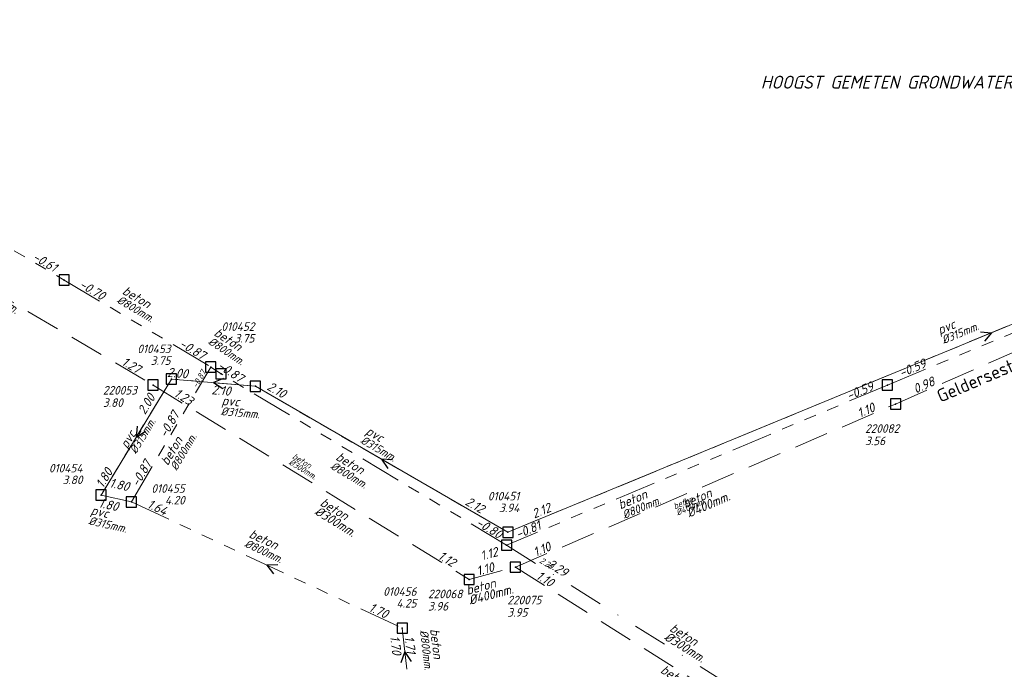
# Model space of a CAD drawing. Header units: metres. Extents: x 152202 to 157341, y 461610 to 468701.
# Tile 82 of 238: x 153996 to 154140, y 463697 to 463792. Entities that reach past the tile are written whole.
import ezdxf
from ezdxf.enums import TextEntityAlignment as Align
from ezdxf.lldxf.tags import DXFTag

# ---------------------------------------------------------------- set-up
doc = ezdxf.new("R2010")
doc.units = ezdxf.units.M
doc.header["$PDMODE"] = 64
doc.header["$PDSIZE"] = 1.5
for name, pattern in [('RI-GWA', [18.45, 6, -1.8, 1.75, -1.8, 1.75, -1.8, 1.75, -1.8]), ('RI-HWA', [7.4, 5, -2.4]), ('RI-VWA', [11, 5, -3, 0, -3])]:
    doc.linetypes.add(name, pattern=pattern)
doc.layers.get('0').update_dxf_attribs({"linetype": 'CONTINUOUS'})
for name, color, linetype, lineweight in [('B-OI-RI-GWA-MATERIAAL-T18', 10, 'CONTINUOUS', 18), ('B-OI-RI-GWA-PUTDEKSELHOOGTE-T25', 10, 'CONTINUOUS', 25), ('B-OI-RI-GWA_BOB-T18', 10, 'CONTINUOUS', 18), ('B-OI-RI-GWA_DIAMETER-T18', 10, 'CONTINUOUS', 18), ('B-OI-RI-GWA_PUTNUMMER-T25', 10, 'CONTINUOUS', 18), ('B-OI-RI-GWA_RIOOLPUT-S', 10, 'CONTINUOUS', 25), ('B-OI-RI-GWA_TRANSPORTLEIDING-G', 10, 'RI-GWA', 18), ('B-OI-RI-GWA_TRANSPORTLEIDING_BETON_800-G', 10, 'RI-GWA', 18), ('B-OI-RI-GWA_TRANSPORTLEIDING_PVC_315-G', 10, 'RI-GWA', 18), ('B-OI-RI-HWA-BOB-T18', 150, 'CONTINUOUS', 18), ('B-OI-RI-HWA-MATERIAAL-T18', 150, 'CONTINUOUS', 18), ('B-OI-RI-HWA-PUTDEKSELHOOGTE-T25', 150, 'CONTINUOUS', 25), ('B-OI-RI-HWA-PUTNUMMER-T25', 150, 'CONTINUOUS', 25), ('B-OI-RI-HWA_DIAMETER-T18', 150, 'CONTINUOUS', 18), ('B-OI-RI-HWA_RIOOLPUT-S', 150, 'CONTINUOUS', 25), ('B-OI-RI-HWA_TRANSPORTLEIDING-G', 150, 'RI-HWA', 18), ('B-OI-RI-HWA_TRANSPORTLEIDING_BETON_300-G', 150, 'RI-HWA', 18), ('B-OI-RI-HWA_TRANSPORTLEIDING_BETON_400-G', 150, 'RI-HWA', 18), ('B-OI-RI-PERSLEIDING-G', 210, 'RI-PERS', 18), ('B-OI-RI-STROOMRICHTING-S', 252, 'CONTINUOUS', 25), ('B-OI-RI-VWA-BOB-T18', 34, 'CONTINUOUS', 18), ('B-OI-RI-VWA-DIAMETER-T18', 34, 'CONTINUOUS', 18), ('B-OI-RI-VWA-MATERIAAL-T18', 34, 'CONTINUOUS', 18), ('B-OI-RI-VWA_TRANSPORTLEIDING-G', 34, 'RI-VWA', 18), ('B-OI-RI-VWA_TRANSPORTLEIDING_BETON_300-G', 34, 'RI-VWA', 18), ('B-RO-OG-TOPOGRAFIE-T18', 2, 'CONTINUOUS', 18), ('N-OI-WH-T25', 2, 'CONTINUOUS', 25)]:
    doc.layers.add(name, color=color, linetype=linetype, lineweight=lineweight)
doc.layers.add('gemengd', color=10, linetype='CONTINUOUS')
doc.layers.add('gs rwa', color=150, linetype='CONTINUOUS')
doc.styles.add('NLCS-ISO-M200-T18', font='NLCS-ISO.ttf', dxfattribs={"height": 360})
doc.styles.add('NLCS-ISO-M500-T18_CURSIEF', font='NLCS-ISO.ttf', dxfattribs={"oblique": 15, "height": 0.9})
doc.styles.add('NLCS-ISO-M500-T25_CURSIEF', font='NLCS-ISO.ttf', dxfattribs={"oblique": 15, "height": 1.25})
doc.styles.add('NLCS-ISO-M750-T18_CURSIEF', font='NLCS-ISO.ttf', dxfattribs={"oblique": 15, "height": 1.35})
doc.styles.add('NLCS-ISO-M750-T25_CURSIEF', font='NLCS-ISO.ttf', dxfattribs={"oblique": 15, "height": 1.875})
tags = doc.linetypes.add('RI-PERS', pattern='A,7,-2,["P",Standard,S=1.8,R=0,X=-0.5,Y=-0.9],-2,7,-2,[102,NLCS.SHX,S=1,R=180,X=0,Y=0],-2', length=22).pattern_tags.tags
tags[6] = DXFTag(74, 10)

# ---------------------------------------------------------------- blocks, each defined once
blk = doc.blocks.new('ACMAP_ANN_TEMPLATE_hwa-diam')
at = {"style": 'NLCS-ISO-M750-T18_CURSIEF', "oblique": 15}
blk.add_attdef('hwa-diam', (-3.7, -1.3), '', height=1.35, dxfattribs=at)
blk = doc.blocks.new('ACMAP_ANN_TEMPLATE_hwa-materiaal')
at = {"style": 'NLCS-ISO-M750-T18_CURSIEF', "oblique": 15}
blk.add_attdef('hwa-mat', (-3.7, 0.2), '', height=1.35, dxfattribs=at)
blk = doc.blocks.new('ACMAP_ANN_TEMPLATE_vwa-diam')
at = {"style": 'NLCS-ISO-M750-T18_CURSIEF', "oblique": 15}
blk.add_attdef('vwa-diam', (0.3, -1.3), '', height=1.35, dxfattribs=at)
blk = doc.blocks.new('ACMAP_ANN_TEMPLATE_vwa-materiaal')
at = {"style": 'NLCS-ISO-M750-T18_CURSIEF', "oblique": 15}
blk.add_attdef('vwa-mat', (0.3, 0.2), '', height=1.35, dxfattribs=at)
blk = doc.blocks.new('ACMAP_ANN_TEMPLATE_gwa-diam')
at = {"style": 'NLCS-ISO-M500-T18_CURSIEF', "oblique": 15}
blk.add_attdef('gwa-diam', (-2.2, -1.3), '', height=1.2, dxfattribs=at)
blk = doc.blocks.new('ACMAP_ANN_TEMPLATE_gwa-materiaal')
at = {"style": 'NLCS-ISO-M750-T18_CURSIEF', "oblique": 15}
blk.add_attdef('gwa-mat', (-2.2, 0.2), '', height=1.35, dxfattribs=at)
blk = doc.blocks.new('ACMAP_ANN_TEMPLATE_gwa-nap-l')
at = {"style": 'NLCS-ISO-M750-T18_CURSIEF', "oblique": 15}
blk.add_attdef('gwa-nap-l', (2.3, 0.2), '', height=1.35, dxfattribs=at)
blk = doc.blocks.new('ACMAP_ANN_TEMPLATE_gwa-nap-r')
at = {"style": 'NLCS-ISO-M750-T18_CURSIEF', "oblique": 15}
blk.add_attdef('gwa-nap-r', (-5.6, 0.2), '', height=1.35, dxfattribs=at)
blk = doc.blocks.new('ACMAP_ANN_TEMPLATE_vwa-nap-l')
at = {"style": 'NLCS-ISO-M750-T18_CURSIEF', "oblique": 15}
blk.add_attdef('vwa-nap-l', (3.3, 0.2), '', height=1.35, dxfattribs=at)
blk = doc.blocks.new('ACMAP_ANN_TEMPLATE_hwa-nap-l')
at = {"style": 'NLCS-ISO-M750-T18_CURSIEF', "oblique": 15}
blk.add_attdef('hwa-nap-l', (3.3, 0.2), '', height=1.35, dxfattribs=at)
blk = doc.blocks.new('ACMAP_ANN_TEMPLATE_hwa-nap-r')
at = {"style": 'NLCS-ISO-M750-T18_CURSIEF', "oblique": 15}
blk.add_attdef('hwa-nap-r', (-5.6, 0.2), '', height=1.35, dxfattribs=at)
blk = doc.blocks.new('ACMAP_ANN_TEMPLATE_hwa-puth')
at = {"color": 0, "linetype": 'ByBlock', "style": 'NLCS-ISO-M750-T25_CURSIEF', "oblique": 15}
blk.add_attdef('hwa-puth', (-9, -6.8), '', height=1.88, dxfattribs=at)

msp = doc.modelspace()

# ---------------------------------------------------------------- linework, layer by layer
at = {"layer": 'B-OI-RI-GWA_RIOOLPUT-S', "linetype": 'Continuous'}
for p in [(154002.84, 463754.29), (154018.46, 463739.84), (154030.7, 463738.8), (154008.21, 463722.91), (154012.64, 463721.92), (154067.5, 463717.5), (154052.1, 463703.5)]:
    msp.add_point(p, dxfattribs=at)
at = {"layer": 'B-OI-RI-GWA_RIOOLPUT-S'}
for p in [(154002.84, 463754.29), (154024.2, 463741.6), (154025.7, 463740.6), (154122.82, 463738.97), (154012.64, 463721.92), (154067.31, 463715.61)]:
    msp.add_point(p, dxfattribs=at)
at = {"layer": 'B-OI-RI-GWA_TRANSPORTLEIDING-G', "flags": 128}
for points in [[(153938.03, 463792.27), (154002.84, 463754.29)], [(154208.5, 463775.7), (154067.5, 463717.5)], [(154122.82, 463738.97), (154164.1, 463756.1)], [(154002.84, 463754.29), (154024.2, 463741.6)], [(154012.64, 463721.92), (154024.2, 463741.6)], [(154024.2, 463741.6), (154025.7, 463740.6)], [(154018.46, 463739.84), (154008.21, 463722.91)], [(154030.7, 463738.8), (154018.46, 463739.84)], [(154067.31, 463715.61), (154025.7, 463740.6)], [(154067.5, 463717.5), (154030.7, 463738.8)], [(154122.82, 463738.97), (154067.31, 463715.61)], [(154008.21, 463722.91), (154012.64, 463721.92)], [(154012.64, 463721.92), (154052.1, 463703.5)], [(154052.1, 463703.5), (154052.9, 463696.7)]]:
    msp.add_lwpolyline(points, dxfattribs=at)
at = {"layer": 'B-OI-RI-GWA_TRANSPORTLEIDING_BETON_800-G'}
for p, q in [((153938.03, 463792.27), (154002.84, 463754.29)), ((154122.82, 463738.97), (154164.1, 463756.1)), ((154002.84, 463754.29), (154024.2, 463741.6)), ((154012.64, 463721.92), (154024.2, 463741.6)), ((154024.2, 463741.6), (154025.7, 463740.6)), ((154067.31, 463715.61), (154025.7, 463740.6)), ((154122.82, 463738.97), (154067.31, 463715.61)), ((154012.64, 463721.92), (154052.1, 463703.5)), ((154052.1, 463703.5), (154052.9, 463696.7))]:
    msp.add_line(p, q, dxfattribs=at)
for points in [[(153938.03, 463792.27), (154002.84, 463754.29)], [(154122.82, 463738.97), (154164.1, 463756.1)], [(154002.84, 463754.29), (154024.2, 463741.6)], [(154012.64, 463721.92), (154024.2, 463741.6)], [(154024.2, 463741.6), (154025.7, 463740.6)], [(154067.31, 463715.61), (154025.7, 463740.6)], [(154122.82, 463738.97), (154067.31, 463715.61)], [(154012.64, 463721.92), (154052.1, 463703.5)], [(154052.1, 463703.5), (154052.9, 463696.7)]]:
    msp.add_lwpolyline(points, dxfattribs=at)
at = {"layer": 'B-OI-RI-GWA_TRANSPORTLEIDING_PVC_315-G'}
for p, q in [((154208.5, 463775.7), (154067.5, 463717.5)), ((154018.46, 463739.84), (154008.21, 463722.91)), ((154030.7, 463738.8), (154018.46, 463739.84)), ((154067.5, 463717.5), (154030.7, 463738.8)), ((154008.21, 463722.91), (154012.64, 463721.92))]:
    msp.add_line(p, q, dxfattribs=at)
for points in [[(154208.5, 463775.7), (154067.5, 463717.5)], [(154018.46, 463739.84), (154008.21, 463722.91)], [(154030.7, 463738.8), (154018.46, 463739.84)], [(154067.5, 463717.5), (154030.7, 463738.8)], [(154008.21, 463722.91), (154012.64, 463721.92)]]:
    msp.add_lwpolyline(points, dxfattribs=at)
at = {"layer": 'B-OI-RI-HWA_RIOOLPUT-S'}
for p in [(154015.8, 463738.97), (154124, 463736.2), (154068.6, 463712.4), (154061.86, 463710.6)]:
    msp.add_point(p, dxfattribs=at)
at = {"layer": 'B-OI-RI-HWA_TRANSPORTLEIDING-G', "flags": 128}
for points in [[(153972.06, 463764.75), (154015.8, 463738.97)], [(154124, 463736.2), (154182.2, 463761.8)], [(154015.8, 463738.97), (154061.86, 463710.6)], [(154068.6, 463712.4), (154124, 463736.2)], [(154061.86, 463710.6), (154068.6, 463712.4)], [(154068.6, 463712.4), (154119.99, 463679.87)]]:
    msp.add_lwpolyline(points, dxfattribs=at)
at = {"layer": 'B-OI-RI-HWA_TRANSPORTLEIDING_BETON_300-G'}
for p, q in [((153972.06, 463764.75), (154015.8, 463738.97)), ((154015.8, 463738.97), (154061.86, 463710.6))]:
    msp.add_line(p, q, dxfattribs=at)
for points in [[(153972.06, 463764.75), (154015.8, 463738.97)], [(154015.8, 463738.97), (154061.86, 463710.6)]]:
    msp.add_lwpolyline(points, dxfattribs=at)
at = {"layer": 'B-OI-RI-HWA_TRANSPORTLEIDING_BETON_400-G'}
for p, q in [((154124, 463736.2), (154182.2, 463761.8)), ((154068.6, 463712.4), (154124, 463736.2)), ((154061.86, 463710.6), (154068.6, 463712.4)), ((154068.6, 463712.4), (154119.99, 463679.87))]:
    msp.add_line(p, q, dxfattribs=at)
for points in [[(154124, 463736.2), (154182.2, 463761.8)], [(154068.6, 463712.4), (154124, 463736.2)], [(154061.86, 463710.6), (154068.6, 463712.4)], [(154068.6, 463712.4), (154119.99, 463679.87)]]:
    msp.add_lwpolyline(points, dxfattribs=at)
at = {"layer": 'B-OI-RI-PERSLEIDING-G'}
for p, q in [((154208.5, 463775.7), (154067.5, 463717.5)), ((154018.46, 463739.84), (154008.21, 463722.91)), ((154030.7, 463738.8), (154018.46, 463739.84)), ((154067.5, 463717.5), (154030.7, 463738.8)), ((154008.21, 463722.91), (154012.64, 463721.92))]:
    msp.add_line(p, q, dxfattribs=at)
at = {"layer": 'B-OI-RI-STROOMRICHTING-S'}
for points in [[(154136.39, 463746.72), (154138, 463746.6), (154136.94, 463745.39)], [(154026.08, 463739.92), (154024.58, 463739.32), (154025.95, 463738.48)], [(154013.46, 463732.98), (154013.33, 463731.38), (154014.7, 463732.23)], [(154050.71, 463728.05), (154049.1, 463728.15), (154049.99, 463726.81)], [(154033.98, 463712.75), (154032.37, 463712.71), (154033.37, 463711.45)], [(154053.46, 463698.64), (154052.5, 463700.1), (154051.91, 463698.46)]]:
    msp.add_lwpolyline(points, dxfattribs=at)
at = {"layer": 'B-OI-RI-VWA_TRANSPORTLEIDING-G', "flags": 128}
msp.add_lwpolyline([(154067.31, 463715.61), (154112.71, 463687.11)], dxfattribs=at)
at = {"layer": 'B-OI-RI-VWA_TRANSPORTLEIDING_BETON_300-G'}
msp.add_line((154067.31, 463715.61), (154112.71, 463687.11), dxfattribs=at)
msp.add_lwpolyline([(154067.31, 463715.61), (154112.71, 463687.11)], dxfattribs=at)
at = {"layer": 'gemengd'}
for p in [(154002.84, 463754.29), (154002.84, 463754.29), (154024.2, 463741.6), (154024.2, 463741.6), (154025.7, 463740.6), (154025.7, 463740.6), (154018.46, 463739.84), (154018.46, 463739.84), (154030.7, 463738.8), (154030.7, 463738.8), (154122.82, 463738.97), (154122.82, 463738.97), (154008.21, 463722.91), (154008.21, 463722.91), (154012.64, 463721.92), (154012.64, 463721.92), (154012.64, 463721.92), (154012.64, 463721.92), (154067.5, 463717.5), (154067.5, 463717.5), (154067.31, 463715.61), (154067.31, 463715.61), (154052.1, 463703.5), (154052.1, 463703.5)]:
    msp.add_point(p, dxfattribs=at)
at = {"layer": 'gs rwa'}
for p in [(154015.8, 463738.97), (154015.8, 463738.97), (154124, 463736.2), (154124, 463736.2), (154068.6, 463712.4), (154068.6, 463712.4), (154061.86, 463710.6), (154061.86, 463710.6)]:
    msp.add_point(p, dxfattribs=at)

# ---------------------------------------------------------------- block references
at = {"layer": 'B-OI-RI-GWA-MATERIAAL-T18'}
for p, rotation, values in [((154012.981, 463751.052), 329.2854055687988, {'gwa-mat': 'beton'}), ((154026.269, 463744.911), 326.3099324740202, {'gwa-mat': 'beton'}), ((154132.556, 463746.972), 22.42916865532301, {'gwa-mat': 'pvc'}), ((154027.933, 463735.679), 355.1433960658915, {'gwa-mat': 'pvc'}), ((154048.463, 463730.606), 329.9375549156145, {'gwa-mat': 'pvc'}), ((154013.335, 463731.375), 58.80785595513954, {'gwa-mat': 'pvc'}), ((154019.228, 463728.933), 59.57009311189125, {'gwa-mat': 'beton'}), ((154044.093, 463726.832), 329.0119501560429, {'gwa-mat': 'beton'}), ((154086.007, 463721.476), 22.82257869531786, {'gwa-mat': 'beton'}), ((154008.738, 463719.438), 347.4027385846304, {'gwa-mat': 'pvc'}), ((154031.562, 463715.688), 334.976747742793, {'gwa-mat': 'beton'}), ((154056.217, 463701.135), 276.7098368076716, {'gwa-mat': 'beton'})]:
    msp.add_blockref('ACMAP_ANN_TEMPLATE_gwa-materiaal', p, dxfattribs=dict(at, rotation=rotation)).add_auto_attribs(values)
at = {"layer": 'B-OI-RI-GWA_BOB-T18'}
for name, p, rotation, values in [('ACMAP_ANN_TEMPLATE_gwa-nap-r', (154002.84, 463754.29), 329.6288155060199, {'gwa-nap-r': '-0.61'}), ('ACMAP_ANN_TEMPLATE_gwa-nap-l', (154002.84, 463754.29), 329.2854055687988, {'gwa-nap-l': '-0.70'}), ('ACMAP_ANN_TEMPLATE_gwa-nap-r', (154024.2, 463741.6), 329.2854055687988, {'gwa-nap-r': '-0.87'}), ('ACMAP_ANN_TEMPLATE_gwa-nap-l', (154122.82, 463738.97), 22.82257869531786, {'gwa-nap-l': '-0.59'}), ('ACMAP_ANN_TEMPLATE_gwa-nap-r', (154023.37, 463739.501), 355.1433960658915, {'gwa-nap-r': '2.00'}), ('ACMAP_ANN_TEMPLATE_gwa-nap-l', (154023.051, 463742.592), 326.3099324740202, {'gwa-nap-l': '-0.87'}), ('ACMAP_ANN_TEMPLATE_gwa-nap-l', (154021.976, 463737.626), 355.1433960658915, {'gwa-nap-l': '2.10'}), ('ACMAP_ANN_TEMPLATE_gwa-nap-r', (154037.016, 463735.396), 329.9375549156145, {'gwa-nap-r': '2.10'}), ('ACMAP_ANN_TEMPLATE_gwa-nap-l', (154115.16, 463735.667), 22.53702915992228, {'gwa-nap-l': '-0.59'}), ('ACMAP_ANN_TEMPLATE_gwa-nap-l', (154013.602, 463732.481), 58.80785595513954, {'gwa-nap-l': '2.00'}), ('ACMAP_ANN_TEMPLATE_gwa-nap-r', (154020.7, 463735.885), 59.57009311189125, {'gwa-nap-r': '-0.87'}), ('ACMAP_ANN_TEMPLATE_gwa-nap-r', (154011.564, 463728.512), 58.80785595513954, {'gwa-nap-r': '1.80'}), ('ACMAP_ANN_TEMPLATE_gwa-nap-l', (154012.64, 463721.92), 59.57009311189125, {'gwa-nap-l': '-0.87'}), ('ACMAP_ANN_TEMPLATE_gwa-nap-l', (154007.049, 463724.395), 347.4027385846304, {'gwa-nap-l': '1.80'}), ('ACMAP_ANN_TEMPLATE_gwa-nap-l', (154059.069, 463722.564), 329.9375549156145, {'gwa-nap-l': '2.12'}), ('ACMAP_ANN_TEMPLATE_gwa-nap-r', (154013.183, 463719.752), 347.4027385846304, {'gwa-nap-r': '1.80'}), ('ACMAP_ANN_TEMPLATE_gwa-nap-l', (154012.64, 463721.92), 334.976747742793, {'gwa-nap-l': '1.64'}), ('ACMAP_ANN_TEMPLATE_gwa-nap-r', (154076.599, 463721.43), 22.42916865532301, {'gwa-nap-r': '2.12'}), ('ACMAP_ANN_TEMPLATE_gwa-nap-l', (154060.656, 463719.562), 329.0119501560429, {'gwa-nap-l': '-0.80'}), ('ACMAP_ANN_TEMPLATE_gwa-nap-r', (154074.217, 463718.505), 22.82257869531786, {'gwa-nap-r': '-0.81'}), ('ACMAP_ANN_TEMPLATE_gwa-nap-r', (154052.1, 463703.5), 334.976747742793, {'gwa-nap-r': '1.70'}), ('ACMAP_ANN_TEMPLATE_gwa-nap-l', (154049.878, 463704.597), 276.7098368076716, {'gwa-nap-l': '1.70'}), ('ACMAP_ANN_TEMPLATE_gwa-nap-r', (154052.9, 463696.7), 276.7098368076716, {'gwa-nap-r': '1.71'})]:
    msp.add_blockref(name, p, dxfattribs=dict(at, rotation=rotation)).add_auto_attribs(values)
at = {"layer": 'B-OI-RI-GWA_BOB-T18', "xscale": 0.6666000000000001, "yscale": 0.6666000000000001, "zscale": 0.6666000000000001, "rotation": 59.57009311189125}
msp.add_blockref('ACMAP_ANN_TEMPLATE_gwa-nap-r', (154024.2, 463741.6), dxfattribs=at).add_auto_attribs({'gwa-nap-r': '-0.87'})
at = {"layer": 'B-OI-RI-GWA_DIAMETER-T18'}
for p, rotation, values in [((154012.981, 463751.052), 329.2854055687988, {'gwa-diam': '%%c800mm.'}), ((154132.556, 463746.972), 22.42916865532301, {'gwa-diam': '%%c315mm.'}), ((154026.269, 463744.911), 326.3099324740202, {'gwa-diam': '%%c800mm.'}), ((154027.933, 463735.679), 355.1433960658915, {'gwa-diam': '%%c315mm.'}), ((154013.335, 463731.375), 58.80785595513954, {'gwa-diam': '%%c315mm.'}), ((154019.228, 463728.933), 59.57009311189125, {'gwa-diam': '%%c800mm.'}), ((154048.463, 463730.606), 329.9375549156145, {'gwa-diam': '%%c315mm.'}), ((154044.093, 463726.832), 329.0119501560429, {'gwa-diam': '%%c800mm.'}), ((154086.007, 463721.476), 22.82257869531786, {'gwa-diam': '%%c800mm.'}), ((154008.738, 463719.438), 347.4027385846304, {'gwa-diam': '%%c315mm.'}), ((154031.562, 463715.688), 334.976747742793, {'gwa-diam': '%%c800mm.'}), ((154056.217, 463701.135), 276.7098368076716, {'gwa-diam': '%%c800mm.'})]:
    msp.add_blockref('ACMAP_ANN_TEMPLATE_gwa-diam', p, dxfattribs=dict(at, rotation=rotation)).add_auto_attribs(values)
at = {"layer": 'B-OI-RI-HWA-BOB-T18'}
for name, p, rotation, values in [('ACMAP_ANN_TEMPLATE_hwa-nap-r', (154015.8, 463738.97), 329.4852486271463, {'hwa-nap-r': '1.27'}), ('ACMAP_ANN_TEMPLATE_hwa-nap-l', (154124, 463736.2), 23.74289587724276, {'hwa-nap-l': '0.98'}), ('ACMAP_ANN_TEMPLATE_hwa-nap-l', (154015.8, 463738.97), 328.3695999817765, {'hwa-nap-l': '1.23'}), ('ACMAP_ANN_TEMPLATE_hwa-nap-r', (154124, 463736.2), 23.24849971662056, {'hwa-nap-r': '1.10'}), ('ACMAP_ANN_TEMPLATE_hwa-nap-l', (154060.56, 463712.331), 14.95257905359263, {'hwa-nap-l': '1.12'}), ('ACMAP_ANN_TEMPLATE_hwa-nap-l', (154068.6, 463712.4), 23.24849971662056, {'hwa-nap-l': '1.10'}), ('ACMAP_ANN_TEMPLATE_hwa-nap-r', (154061.86, 463710.6), 328.3695999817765, {'hwa-nap-r': '1.12'}), ('ACMAP_ANN_TEMPLATE_hwa-nap-r', (154068.6, 463712.4), 14.95257905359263, {'hwa-nap-r': '1.10'}), ('ACMAP_ANN_TEMPLATE_hwa-nap-l', (154068.6, 463712.4), 327.6660861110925, {'hwa-nap-l': '1.10'})]:
    msp.add_blockref(name, p, dxfattribs=dict(at, rotation=rotation)).add_auto_attribs(values)
at = {"layer": 'B-OI-RI-HWA-MATERIAAL-T18'}
for p, xscale, yscale, zscale, rotation in [((154038.035, 463726.924), 0.6666, 0.6666, 0.6666, 328.3695999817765), ((154094.163, 463721.669), 0.6665999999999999, 0.6665999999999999, 0.6665999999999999, 23.24849971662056)]:
    msp.add_blockref('ACMAP_ANN_TEMPLATE_hwa-materiaal', p, dxfattribs=dict(at, xscale=xscale, yscale=yscale, zscale=zscale, rotation=rotation)).add_auto_attribs({'hwa-mat': 'beton'})
for p, rotation in [((154043.061, 463719.376), 328.3695999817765), ((154096.803, 463722.257), 23.24849971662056), ((154065.23, 463709.101), 14.95257905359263), ((154092.638, 463694.952), 327.6660861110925)]:
    msp.add_blockref('ACMAP_ANN_TEMPLATE_hwa-materiaal', p, dxfattribs=dict(at, rotation=rotation)).add_auto_attribs({'hwa-mat': 'beton'})
at = {"layer": 'B-OI-RI-HWA-PUTDEKSELHOOGTE-T25'}
ref = msp.add_blockref('ACMAP_ANN_TEMPLATE_hwa-puth', (154014.487, 463740.311), dxfattribs=dict(at, xscale=0.6666, yscale=0.6666, zscale=0.6666))
ref.add_attrib('hwa-puth', '3.80', (154008.488, 463735.778), dxfattribs={"layer": '0', "height": 1.2499, "style": 'NLCS-ISO-M750-T25_CURSIEF', "oblique": 15})
ref = msp.add_blockref('ACMAP_ANN_TEMPLATE_hwa-puth', (154125.556, 463734.728), dxfattribs=dict(at, xscale=0.6666, yscale=0.6666, zscale=0.6666))
ref.add_attrib('hwa-puth', '3.56', (154119.556, 463730.195), dxfattribs={"layer": '0', "height": 1.2499, "style": 'NLCS-ISO-M750-T25_CURSIEF', "oblique": 15})
ref = msp.add_blockref('ACMAP_ANN_TEMPLATE_hwa-puth', (154061.86, 463710.6), dxfattribs=dict(at, xscale=0.6666, yscale=0.6666, zscale=0.6666))
ref.add_attrib('hwa-puth', '3.96', (154055.861, 463706.067), dxfattribs={"layer": '0', "height": 1.2499, "style": 'NLCS-ISO-M750-T25_CURSIEF', "oblique": 15})
ref = msp.add_blockref('ACMAP_ANN_TEMPLATE_hwa-puth', (154073.426, 463709.709), dxfattribs=dict(at, xscale=0.6666, yscale=0.6666, zscale=0.6666))
ref.add_attrib('hwa-puth', '3.95', (154067.426, 463705.176), dxfattribs={"layer": '0', "height": 1.2499, "style": 'NLCS-ISO-M750-T25_CURSIEF', "oblique": 15})
at = {"layer": 'B-OI-RI-HWA_DIAMETER-T18'}
for p, rotation, values in [((153993.93, 463751.86), 329.4852486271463, {'hwa-diam': '%%c300mm.'}), ((154096.803, 463722.257), 23.24849971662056, {'hwa-diam': '%%c400mm.'}), ((154043.061, 463719.376), 328.3695999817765, {'hwa-diam': '%%c300mm.'}), ((154065.23, 463709.101), 14.95257905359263, {'hwa-diam': '%%c400mm.'})]:
    msp.add_blockref('ACMAP_ANN_TEMPLATE_hwa-diam', p, dxfattribs=dict(at, rotation=rotation)).add_auto_attribs(values)
ref = msp.add_blockref('ACMAP_ANN_TEMPLATE_hwa-diam', (154038.035, 463726.924), dxfattribs=dict(at, xscale=0.6666, yscale=0.66666, zscale=0.66666, rotation=328.3695999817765))
ref.add_attrib('hwa-diam', '%%c300mm.', (154035.481, 463727.48), dxfattribs={"layer": '0', "height": 0.9, "rotation": 328.3673, "style": 'NLCS-ISO-M750-T18_CURSIEF', "oblique": 14.99512, "width": 0.99996})
ref = msp.add_blockref('ACMAP_ANN_TEMPLATE_hwa-diam', (154094.163, 463721.669), dxfattribs=dict(at, xscale=0.6665999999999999, yscale=0.66666, zscale=0.66666, rotation=23.24849971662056))
ref.add_attrib('hwa-diam', '%%c400mm.', (154092.239, 463719.899), dxfattribs={"layer": '0', "height": 0.9, "rotation": 23.25037, "style": 'NLCS-ISO-M750-T18_CURSIEF', "oblique": 15.0026, "width": 0.999938})
at = {"layer": 'B-OI-RI-VWA-BOB-T18', "xscale": 0.6666, "yscale": 0.6666, "rotation": 327.8813169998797}
msp.add_blockref('ACMAP_ANN_TEMPLATE_vwa-nap-l', (154070.079, 463714.185), dxfattribs=at).add_auto_attribs({'vwa-nap-l': '2.29'})
at = {"layer": 'B-OI-RI-VWA-BOB-T18', "rotation": 327.8813169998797}
msp.add_blockref('ACMAP_ANN_TEMPLATE_vwa-nap-l', (154070.192, 463714.138), dxfattribs=at).add_auto_attribs({'vwa-nap-l': '2.29'})
at = {"layer": 'B-OI-RI-VWA-DIAMETER-T18', "rotation": 327.8813169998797}
msp.add_blockref('ACMAP_ANN_TEMPLATE_vwa-diam', (154090.602, 463703.164), dxfattribs=at).add_auto_attribs({'vwa-diam': '%%c300mm.'})
at = {"layer": 'B-OI-RI-VWA-MATERIAAL-T18', "rotation": 327.8813169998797}
msp.add_blockref('ACMAP_ANN_TEMPLATE_vwa-materiaal', (154090.602, 463703.164), dxfattribs=at).add_auto_attribs({'vwa-mat': 'beton'})

# ---------------------------------------------------------------- texts
at = {"layer": 'B-OI-RI-GWA-PUTDEKSELHOOGTE-T25', "linetype": 'ByBlock', "style": 'NLCS-ISO-M500-T25_CURSIEF', "oblique": 15}
for s, p in [('3.75', (154030.56, 463745.162)), ('3.75', (154018.34, 463741.91)), ('3.80', (154005.51, 463724.51)), ('4.20', (154020.413, 463721.543)), ('3.94', (154069.174, 463720.431)), ('4.25', (154054.186, 463706.507))]:
    msp.add_text(s, height=1.25, dxfattribs=at).set_placement(p, align=Align.RIGHT)
at = {"layer": 'B-OI-RI-GWA_PUTNUMMER-T25', "linetype": 'ByBlock', "style": 'NLCS-ISO-M500-T25_CURSIEF', "oblique": 15}
for s, p in [('010452', (154030.56, 463746.871)), ('010453', (154018.34, 463743.619)), ('010454', (154005.51, 463726.219)), ('010455', (154020.413, 463723.252)), ('010451', (154069.174, 463722.14)), ('010456', (154054.186, 463708.216))]:
    msp.add_text(s, height=1.25, dxfattribs=at).set_placement(p, align=Align.RIGHT)
at = {"layer": 'B-OI-RI-HWA-PUTNUMMER-T25', "style": 'NLCS-ISO-M500-T18_CURSIEF', "oblique": 15}
for s, p in [('220053', (154008.488, 463737.578)), ('220082', (154119.556, 463731.995)), ('220068', (154055.861, 463707.867)), ('220075', (154067.426, 463706.976))]:
    msp.add_text(s, height=1.2499, dxfattribs=at).set_placement(p)
at = {"layer": 'B-RO-OG-TOPOGRAFIE-T18', "style": 'NLCS-ISO-M200-T18'}
msp.add_text('Geldersestraat', height=1.875, rotation=23.2, dxfattribs=at).set_placement((154137.686, 463740.479), align=Align.MIDDLE)
at = {"layer": 'N-OI-WH-T25', "style": 'NLCS-ISO-M500-T18_CURSIEF', "oblique": 15}
msp.add_text('HOOGST GEMETEN GRONDWATERSTAND ca. +1.50', height=1.875, dxfattribs=at).set_placement((154131.606, 463781.652), align=Align.BOTTOM_CENTER)

doc.saveas('drawing.dxf')
